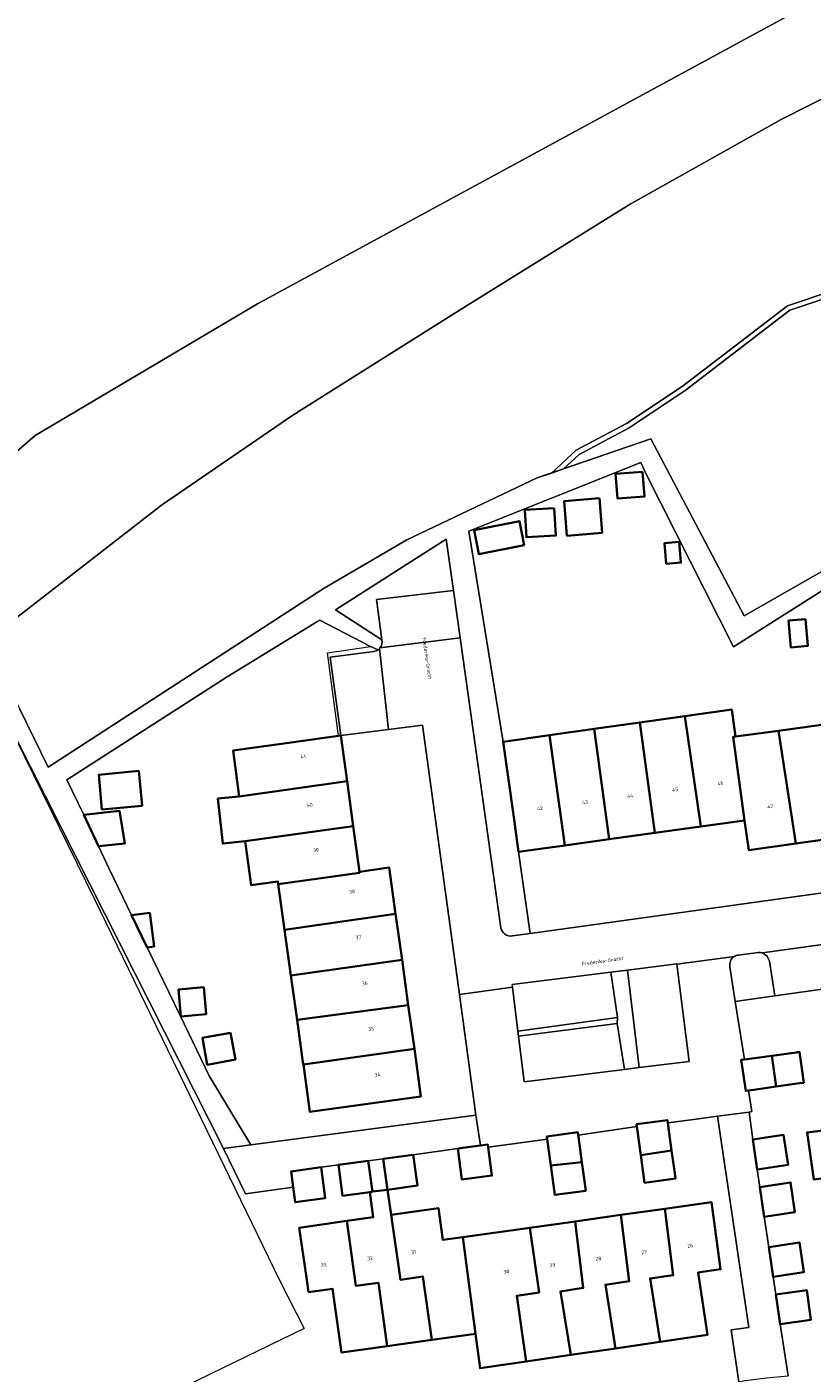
# Model space of a CAD drawing. Header units: metres. Extents: x 197700 to 204338, y 317132 to 325229.
# Tile 108 of 256: x 199415 to 199493, y 317944 to 318078. Entities that reach past the tile are written whole.
import ezdxf
from ezdxf.enums import TextEntityAlignment as Align

# ---------------------------------------------------------------- set-up
doc = ezdxf.new("R2010")
doc.units = ezdxf.units.M
for name, color, linetype, lineweight in [('B-WE-GR-BEPLANTING_CULTUUR_BOSPLANTSOEN-GV', 90, 'Continuous', 18), ('B-WE-GR-BEPLANTING_CULTUUR_HEESTERS-GV', 90, 'Continuous', 18), ('B-WE-GR-BOS_LOOF-GV', 40, 'Continuous', 13), ('B-WE-GR-GRAS-GV', 60, 'Continuous', 13), ('B-WE-IE-TERREINAFSCHEIDING_KUNSTMATIG_HEKWERK-G', 20, 'IE-TERREINAFSCHEIDING-KUNSTMATIG', 18), ('B-WE-OG-BEBOUWING-GV', 7, 'Continuous', 35), ('B-WE-OG-BEBOUWING-T18', 10, 'Continuous', 18), ('B-WE-OG-TERREIN_ERF-GV', 7, 'Continuous', 18), ('B-WE-OG-TOPOGRAFIE-T18', 10, 'Continuous', 18), ('B-WE-VH-ONVERHARD-GV', 252, 'Continuous', 18), ('B-WE-VH-VERHARDING_BETONSTRAATSTEEN-GV', 252, 'Continuous', 18), ('B-WE-VH-VERHARDING_HALFVERHARDING_GRIND-GV', 252, 'Continuous', 18), ('B-WE-VH-VERHARDING_OPEN-GV', 252, 'Continuous', 18), ('B-WE-VH-VERHARDING_TEGEL-GV', 252, 'Continuous', 18)]:
    doc.layers.add(name, color=color, linetype=linetype, lineweight=lineweight)
doc.styles.add('NLCS-ISO-M200-T18', font='NLCS-ISO.ttf', dxfattribs={"height": 0.36})
doc.linetypes.add('IE-TERREINAFSCHEIDING-KUNSTMATIG', pattern='A,4,[82,NLCS.SHX,S=0.75,R=90,X=0,Y=0],4,-2', length=10)

msp = doc.modelspace()

# ---------------------------------------------------------------- linework, layer by layer
at = {"layer": 'B-WE-GR-BEPLANTING_CULTUUR_BOSPLANTSOEN-GV'}
msp.add_lwpolyline([(199450.257, 318017.439), (199449.735, 318021.474), (199457.376, 318022.356), (199456.655, 318027.469), (199445.643, 318020.424)], close=True, dxfattribs=at)
at = {"layer": 'B-WE-GR-BEPLANTING_CULTUUR_HEESTERS-GV'}
msp.add_lwpolyline([(199484.918, 317984.885), (199485.457, 317981.425), (199489.378, 317981.977), (199488.86, 317985.429), (199488.632, 317985.939), (199488.172, 317986.256), (199487.96, 317986.303), (199487.743, 317986.306), (199485.748, 317986.039)], dxfattribs=at)
for points in [[(199485.748, 317986.039, 0.1029901), (199485.373, 317985.911)], [(199485.373, 317985.911, 0.3183472), (199484.918, 317984.885)]]:
    msp.add_lwpolyline(points, format="xyb", dxfattribs=at)
for points in [[(199473.735, 317979.824), (199473.705, 317979.231), (199474.404, 317974.644), (199475.896, 317974.844), (199474.721, 317984.546), (199473.07, 317984.342)], [(199473.705, 317979.231), (199473.735, 317979.824), (199463.793, 317978.457), (199463.855, 317977.952)]]:
    msp.add_lwpolyline(points, close=True, dxfattribs=at)
at = {"layer": 'B-WE-GR-BOS_LOOF-GV'}
for points in [[(199413.975, 318011.004), (199410.866, 318017.361), (199411.332, 318017.722), (199428.322, 318030.854), (199441.374, 318039.806), (199458.428, 318050.554), (199474.972, 318060.842), (199489.962, 318069.235), (199510.913, 318079.834), (199538.657, 318093.461), (199578.262, 318112.551), (199611.396, 318128.12), (199646.003, 318145.544), (199676.209, 318162.106), (199708.324, 318178.551), (199735.154, 318191.646), (199760.202, 318207.513), (199793.401, 318226.471)], [(199400.644, 318024.737), (199415.716, 318037.792), (199437.873, 318050.9), (199540.254, 318106.515)], [(199540.254, 318106.515), (199437.873, 318050.9), (199415.716, 318037.792), (199400.644, 318024.737)]]:
    msp.add_lwpolyline(points, dxfattribs=at)
at = {"layer": 'B-WE-GR-GRAS-GV'}
for points in [[(199793.401, 318226.471), (199760.202, 318207.513), (199735.154, 318191.646), (199708.324, 318178.551), (199676.209, 318162.106), (199646.003, 318145.544), (199611.396, 318128.12), (199578.262, 318112.551), (199538.657, 318093.461), (199510.913, 318079.834), (199489.962, 318069.235), (199474.972, 318060.842), (199458.428, 318050.554), (199441.374, 318039.806), (199428.322, 318030.854), (199411.332, 318017.722), (199410.866, 318017.361), (199413.975, 318011.004), (199414.171, 318010.603), (199417.028, 318004.76), (199444.509, 318022.574), (199452.757, 318027.395)], [(199545.936, 318081.319), (199539.587, 318078.167), (199535.597, 318075.922), (199531.309, 318073.077), (199527.209, 318069.876), (199518.39, 318063.458), (199513.616, 318060.49), (199506.551, 318057.182), (199500.893, 318054.175), (199495.369, 318051.763), (199490.894, 318050.27), (199480.462, 318042.278), (199474.89, 318038.561), (199469.903, 318035.916), (199468.336, 318034.465), (199477.056, 318037.471), (199486.336, 318019.84), (199503.355, 318029.575), (199505.409, 318030.639), (199523.089, 318040.844), (199544.74, 318053.332), (199562.278, 318062.96), (199591.77, 318078.199), (199594.216, 318079.474)], [(199452.757, 318027.395), (199465.724, 318033.565), (199467.163, 318034.061), (199469.611, 318036.327), (199474.633, 318038.991), (199480.171, 318042.685), (199490.657, 318050.718), (199495.19, 318052.23), (199500.675, 318054.626), (199506.328, 318057.629), (199513.377, 318060.931), (199518.111, 318063.873), (199526.908, 318070.275), (199531.016, 318073.483), (199535.336, 318076.348), (199539.353, 318078.61)]]:
    msp.add_lwpolyline(points, dxfattribs=at)
at = {"layer": 'B-WE-IE-TERREINAFSCHEIDING_KUNSTMATIG_HEKWERK-G'}
for points in [[(199968.889, 318360.698), (199958.219, 318353.82), (199921.118, 318329.33), (199894.21, 318310.199), (199871.742, 318292.462), (199836.893, 318262.824), (199816.224, 318244.487), (199799.399, 318230.527), (199793.401, 318226.471), (199760.202, 318207.513), (199735.154, 318191.646), (199708.324, 318178.551), (199676.209, 318162.106), (199646.003, 318145.544), (199611.396, 318128.12), (199578.262, 318112.551), (199538.657, 318093.461), (199510.913, 318079.834), (199489.962, 318069.235), (199474.972, 318060.842), (199458.428, 318050.554), (199441.374, 318039.806), (199428.322, 318030.854), (199411.332, 318017.722)], [(199477.056, 318037.471), (199465.724, 318033.565)], [(199486.336, 318019.84), (199477.056, 318037.471)], [(199465.724, 318033.565), (199452.757, 318027.395)], [(199503.355, 318029.575), (199486.336, 318019.84)], [(199452.757, 318027.395), (199444.509, 318022.574)], [(199444.509, 318022.574), (199417.028, 318004.76)], [(199443.794, 318019.237), (199434.842, 318013.752), (199418.891, 318003.509), (199420.582, 318000)], [(199449.131, 318016.792), (199444.09, 318019.418), (199443.794, 318019.237)], [(199445.937, 318007.871), (199444.839, 318016.135), (199449.131, 318016.792)], [(199417.028, 318004.76), (199414.171, 318010.603)], [(199299.795, 317948.545), (199299.51, 317949.092), (199296.707, 317955.267), (199324.674, 317967.765), (199357.572, 317982.644), (199375.804, 317990.586), (199401.12, 318001.966), (199413.788, 318007.59), (199421.638, 317991.613), (199440.105, 317953.603), (199442.509, 317948.855), (199423.715, 317939.715), (199395.409, 317925.436), (199383.82, 317919.942), (199361.911, 317908.556)], [(199422.018, 317996.884), (199423.105, 317994.631)], [(199423.105, 317994.631), (199424.463, 317991.818)], [(199424.463, 317991.818), (199425.333, 317990.014)], [(199425.333, 317990.014), (199426.886, 317986.796)], [(199426.886, 317986.796), (199430.15, 317980.034)], [(199430.15, 317980.034), (199433.057, 317974.011), (199437.19, 317967.138)]]:
    msp.add_lwpolyline(points, dxfattribs=at)
at = {"layer": 'B-WE-OG-BEBOUWING-GV'}
for points in [[(199476.222, 318034.178), (199473.535, 318033.965), (199473.728, 318031.52), (199476.416, 318031.732)], [(199467.422, 318030.553), (199464.488, 318030.377), (199464.651, 318027.654), (199467.585, 318027.829)], [(199471.92, 318031.541), (199468.411, 318031.263), (199468.685, 318027.807), (199472.193, 318028.085)], [(199464.432, 318026.873), (199463.966, 318029.263), (199459.445, 318028.38), (199459.911, 318025.99)], [(199479.867, 318027.195), (199478.406, 318027.079), (199478.569, 318025.015), (199480.03, 318025.13)], [(199492.442, 318019.495), (199490.753, 318019.356), (199490.971, 318016.691), (199492.661, 318016.83)], [(199485.104, 318010.516), (199480.422, 318009.852), (199482.036, 317998.851), (199486.357, 317999.454), (199485.229, 318007.769), (199485.476, 318007.803)], [(199475.93, 318009.215), (199471.385, 318008.57), (199472.883, 317997.575), (199477.432, 317998.209)], [(199482.036, 317998.851), (199480.422, 318009.852), (199475.93, 318009.215), (199477.432, 317998.209)], [(199489.757, 318008.389), (199491.485, 317997.154), (199496.042, 317997.785), (199494.261, 318009.006)], [(199436.042, 318001.853), (199446.79, 318003.377), (199446.175, 318007.904), (199445.937, 318007.871), (199441.223, 318007.216), (199435.43, 318006.411)], [(199468.48, 317996.961), (199466.944, 318007.94), (199462.322, 318007.285), (199463.356, 318000), (199463.877, 317996.319)], [(199468.48, 317996.961), (199472.883, 317997.575), (199471.385, 318008.57), (199466.944, 318007.94)], [(199489.757, 318008.389), (199485.476, 318007.803), (199485.229, 318007.769), (199486.357, 317999.454), (199486.79, 317996.503), (199491.485, 317997.154)], [(199426.053, 318004.38), (199422.051, 318004.011), (199422.369, 318000.553), (199426.371, 318000.921)], [(199446.79, 318003.377), (199436.042, 318001.853), (199433.925, 318001.624), (199434.409, 317997.151), (199436.639, 317997.403), (199447.4, 317998.882)], [(199422.018, 317996.884), (199424.646, 317997.143), (199424.139, 318000.394), (199420.582, 318000)], [(199447.4, 317998.882), (199436.639, 317997.403), (199437.228, 317993.02), (199439.898, 317993.379), (199439.934, 317993.119), (199448.03, 317994.236), (199448.016, 317994.338)], [(199451.626, 317990.153), (199450.987, 317994.751), (199448.016, 317994.338), (199448.03, 317994.236), (199439.934, 317993.119), (199440.57, 317988.542)], [(199427.15, 317990.244), (199425.333, 317990.014), (199426.886, 317986.796), (199427.575, 317986.883)], [(199440.57, 317988.542), (199441.201, 317983.997), (199452.262, 317985.571), (199451.626, 317990.153)], [(199452.89, 317981.044), (199452.262, 317985.571), (199441.201, 317983.997), (199441.812, 317979.604)], [(199432.518, 317982.843), (199429.992, 317982.611), (199430.239, 317979.924), (199432.765, 317980.156)], [(199441.812, 317979.604), (199442.399, 317975.377), (199442.433, 317975.129), (199453.494, 317976.691), (199452.89, 317981.044)], [(199435.19, 317978.304), (199432.388, 317977.796), (199432.872, 317975.121), (199435.675, 317975.629)], [(199442.433, 317975.129), (199443.087, 317970.424), (199454.151, 317971.96), (199453.494, 317976.691)], [(199486.359, 317975.64), (199486.028, 317975.594), (199486.49, 317972.514), (199486.766, 317972.553), (199487.055, 317972.594), (199489.514, 317972.94), (199489.092, 317976.018)], [(199489.092, 317976.018), (199489.514, 317972.94), (199491.842, 317973.267), (199492.279, 317973.329), (199491.854, 317976.4), (199491.506, 317976.352)], [(199505.762, 317967.521), (199505.188, 317971.832), (199495.511, 317970.477), (199495.744, 317968.78), (199492.599, 317968.368), (199493.259, 317963.697), (199499.92, 317964.583), (199499.708, 317966.769)], [(199478.739, 317969.321), (199478.7, 317969.606), (199475.628, 317969.188), (199475.658, 317968.968), (199475.69, 317968.734), (199476.046, 317966.121), (199479.113, 317966.571)], [(199467.089, 317965.082), (199470.171, 317965.424), (199469.831, 317967.945), (199469.809, 317968.112), (199469.772, 317968.384), (199466.699, 317967.97), (199466.733, 317967.718)], [(199487.198, 317967.665), (199487.641, 317964.688), (199490.707, 317965.144), (199490.265, 317968.121)], [(199450.377, 317965.734), (199450.803, 317962.663), (199453.793, 317963.078), (199453.367, 317966.149)], [(199457.828, 317966.768), (199458.228, 317963.694), (199461.207, 317964.082), (199460.839, 317966.902), (199460.806, 317967.156), (199460.072, 317967.06)], [(199479.113, 317966.571), (199476.046, 317966.121), (199476.357, 317963.838), (199476.422, 317963.357), (199479.494, 317963.775), (199479.421, 317964.308)], [(199441.418, 317962.923), (199441.62, 317961.427), (199444.614, 317961.831), (199444.199, 317964.903), (199441.205, 317964.499)], [(199448.897, 317965.547), (199445.924, 317965.143), (199446.342, 317962.072), (199449.057, 317962.44), (199449.314, 317962.475)], [(199470.171, 317965.424), (199467.089, 317965.082), (199467.417, 317962.649), (199467.485, 317962.144), (199470.557, 317962.558), (199470.491, 317963.048)], [(199488.327, 317959.98), (199491.394, 317960.434), (199490.956, 317963.39), (199487.889, 317962.936)], [(199450.788, 317947.092), (199455.246, 317947.703), (199454.334, 317954.025), (199452.1, 317953.703), (199451.166, 317960.177), (199450.803, 317962.663), (199449.314, 317962.475), (199449.057, 317962.44), (199449.398, 317959.926), (199446.774, 317959.554), (199447.677, 317953.086), (199449.908, 317953.398)], [(199459.586, 317948.297), (199458.325, 317957.946), (199456.34, 317957.667), (199455.889, 317960.846), (199451.166, 317960.177), (199452.1, 317953.703), (199454.334, 317954.025), (199455.246, 317947.703)], [(199473.518, 317946.865), (199477.724, 317947.482), (199477.97, 317947.518), (199476.971, 317953.839), (199479.281, 317954.151), (199478.443, 317960.77), (199474.054, 317960.154), (199474.889, 317953.547), (199472.515, 317953.206)], [(199478.443, 317960.77), (199479.281, 317954.151), (199476.971, 317953.839), (199477.97, 317947.518), (199482.671, 317948.208), (199481.76, 317954.423), (199483.986, 317954.746), (199483.09, 317961.422)], [(199442.942, 317952.449), (199445.352, 317952.795), (199446.218, 317946.467), (199450.788, 317947.092), (199449.908, 317953.398), (199447.677, 317953.086), (199446.774, 317959.554), (199442.031, 317958.882), (199442.732, 317953.931)], [(199469.066, 317946.211), (199468.038, 317952.537), (199470.31, 317952.881), (199469.496, 317959.514), (199464.991, 317958.881), (199465.909, 317952.426), (199463.681, 317952.109), (199464.613, 317945.558)], [(199469.496, 317959.514), (199470.31, 317952.881), (199468.038, 317952.537), (199469.066, 317946.211), (199473.518, 317946.865), (199472.515, 317953.206), (199474.889, 317953.547), (199474.054, 317960.154)], [(199464.991, 317958.881), (199458.325, 317957.946), (199459.586, 317948.297), (199460.034, 317944.886), (199464.613, 317945.558), (199463.681, 317952.109), (199465.909, 317952.426)], [(199488.777, 317956.938), (199489.231, 317953.986), (199492.295, 317954.458), (199491.84, 317957.41)], [(199489.924, 317949.271), (199492.992, 317949.713), (199492.566, 317952.672), (199489.498, 317952.23)]]:
    msp.add_lwpolyline(points, close=True, dxfattribs=at)
at = {"layer": 'B-WE-OG-TERREIN_ERF-GV'}
for points in [[(199480.422, 318009.852), (199485.104, 318010.516), (199485.476, 318007.803), (199489.757, 318008.389), (199494.261, 318009.006), (199498.721, 318009.617), (199502.981, 318010.201), (199507.482, 318010.817), (199512.471, 318011.5), (199512.017, 318014.893), (199510.146, 318028.873), (199503.774, 318028.462), (199485.268, 318016.752), (199476.594, 318033.867), (199476.032, 318035.098), (199458.915, 318028.271), (199462.322, 318007.285), (199466.944, 318007.94), (199471.385, 318008.57), (199475.93, 318009.215)], [(199476.222, 318034.178), (199476.416, 318031.732), (199473.728, 318031.52), (199473.535, 318033.965)], [(199467.422, 318030.553), (199467.585, 318027.829), (199464.651, 318027.654), (199464.488, 318030.377)], [(199471.92, 318031.541), (199472.193, 318028.085), (199468.685, 318027.807), (199468.411, 318031.263)], [(199464.432, 318026.873), (199459.911, 318025.99), (199459.445, 318028.38), (199463.966, 318029.263)], [(199479.867, 318027.195), (199480.03, 318025.13), (199478.569, 318025.015), (199478.406, 318027.079)], [(199492.442, 318019.495), (199492.661, 318016.83), (199490.971, 318016.691), (199490.753, 318019.356)], [(199446.175, 318007.904), (199446.79, 318003.377), (199447.4, 317998.882), (199448.016, 317994.338), (199450.987, 317994.751), (199451.626, 317990.153), (199452.262, 317985.571), (199452.89, 317981.044), (199453.494, 317976.691), (199454.151, 317971.96), (199443.087, 317970.424), (199442.433, 317975.129), (199442.399, 317975.377), (199441.812, 317979.604), (199441.201, 317983.997), (199440.57, 317988.542), (199439.934, 317993.119), (199439.898, 317993.379), (199437.228, 317993.02), (199436.639, 317997.403), (199434.409, 317997.151), (199433.925, 318001.624), (199436.042, 318001.853), (199435.43, 318006.411), (199441.223, 318007.216), (199445.937, 318007.871)], [(199426.053, 318004.38), (199426.371, 318000.921), (199422.369, 318000.553), (199422.051, 318004.011)], [(199482.036, 317998.851), (199477.432, 317998.209), (199472.883, 317997.575), (199468.48, 317996.961), (199463.877, 317996.319), (199465.029, 317988.196), (199498.728, 317992.876), (199514.742, 317995.1), (199514.025, 318000.277), (199509.142, 317999.6), (199504.681, 317998.982), (199500.396, 317998.388), (199496.042, 317997.785), (199491.485, 317997.154), (199486.79, 317996.503), (199486.357, 317999.454)], [(199432.518, 317982.843), (199432.765, 317980.156), (199430.239, 317979.924), (199429.992, 317982.611)], [(199435.19, 317978.304), (199435.675, 317975.629), (199432.872, 317975.121), (199432.388, 317977.796)], [(199450.377, 317965.734), (199448.897, 317965.547), (199449.314, 317962.475), (199450.803, 317962.663)]]:
    msp.add_lwpolyline(points, close=True, dxfattribs=at)
for points in [[(199449.879, 318016.456), (199449.131, 318016.792), (199444.09, 318019.418), (199443.794, 318019.237), (199434.842, 318013.752), (199418.891, 318003.509), (199420.582, 318000), (199424.139, 318000.394), (199424.646, 317997.143), (199422.018, 317996.884), (199423.105, 317994.631), (199424.463, 317991.818), (199425.333, 317990.014), (199427.15, 317990.244), (199427.575, 317986.883), (199426.886, 317986.796), (199430.15, 317980.034), (199433.057, 317974.011), (199437.19, 317967.138), (199459.629, 317970.097), (199457.985, 317982.1), (199454.307, 318008.959), (199450.928, 318008.521)], [(199450.928, 318008.521), (199446.175, 318007.904), (199445.114, 318015.731), (199449.445, 318016.29)], [(199485.82, 317943.516), (199485.048, 317948.714), (199486.795, 317948.943), (199483.689, 317969.99), (199481.54, 317969.7), (199478.739, 317969.321), (199479.113, 317966.571), (199479.421, 317964.308), (199479.494, 317963.775), (199476.422, 317963.357), (199476.357, 317963.838), (199476.046, 317966.121), (199475.69, 317968.734), (199475.658, 317968.968), (199469.809, 317968.112), (199469.831, 317967.945), (199470.171, 317965.424), (199470.491, 317963.048), (199470.557, 317962.558), (199467.485, 317962.144), (199467.417, 317962.649), (199467.089, 317965.082), (199466.733, 317967.718), (199463.809, 317967.313), (199460.839, 317966.902), (199461.207, 317964.082), (199458.228, 317963.694), (199457.828, 317966.768), (199453.367, 317966.149), (199453.793, 317963.078), (199450.803, 317962.663), (199451.166, 317960.177), (199455.889, 317960.846), (199456.34, 317957.667), (199458.325, 317957.946), (199464.991, 317958.881), (199469.496, 317959.514), (199474.054, 317960.154), (199478.443, 317960.77), (199483.09, 317961.422), (199483.986, 317954.746), (199481.76, 317954.423), (199482.671, 317948.208), (199477.97, 317947.518), (199477.724, 317947.482), (199473.518, 317946.865), (199469.066, 317946.211), (199464.613, 317945.558), (199460.034, 317944.886), (199459.586, 317948.297), (199455.246, 317947.703), (199450.788, 317947.092), (199446.218, 317946.467), (199445.352, 317952.795), (199442.942, 317952.449), (199442.732, 317953.931), (199442.031, 317958.882), (199446.774, 317959.554), (199449.398, 317959.926), (199449.057, 317962.44), (199446.342, 317962.072), (199445.924, 317965.143), (199444.199, 317964.903), (199444.614, 317961.831), (199441.62, 317961.427), (199441.418, 317962.923), (199436.664, 317962.274), (199434.481, 317966.781), (199413.778, 318007.742)], [(199500.031, 317983.476), (199489.378, 317981.977), (199485.457, 317981.425), (199486.359, 317975.64), (199489.092, 317976.018), (199491.506, 317976.352), (199491.854, 317976.4), (199492.279, 317973.329), (199491.842, 317973.267), (199489.514, 317972.94), (199487.055, 317972.594), (199486.766, 317972.553), (199487.087, 317970.445), (199486.829, 317970.391), (199487.198, 317967.665), (199490.265, 317968.121), (199490.707, 317965.144), (199487.641, 317964.688), (199487.889, 317962.936), (199490.956, 317963.39), (199491.394, 317960.434), (199488.327, 317959.98), (199488.777, 317956.938), (199491.84, 317957.41), (199492.295, 317954.458), (199489.231, 317953.986), (199489.498, 317952.23), (199492.566, 317952.672), (199492.992, 317949.713), (199489.924, 317949.271), (199490.719, 317944.131)], [(199493.259, 317963.697), (199492.599, 317968.368), (199495.744, 317968.78)]]:
    msp.add_lwpolyline(points, dxfattribs=at)
msp.add_lwpolyline([(199449.445, 318016.29, 0.1239211), (199449.879, 318016.456)], format="xyb", dxfattribs=at)
at = {"layer": 'B-WE-VH-ONVERHARD-GV'}
msp.add_lwpolyline([(199495.19, 318052.23), (199490.657, 318050.718), (199480.171, 318042.685), (199474.633, 318038.991), (199469.611, 318036.327), (199467.163, 318034.061), (199468.336, 318034.465), (199469.903, 318035.916), (199474.89, 318038.561), (199480.462, 318042.278), (199490.894, 318050.27), (199495.369, 318051.763)], dxfattribs=at)
at = {"layer": 'B-WE-VH-VERHARDING_BETONSTRAATSTEEN-GV'}
for points in [[(199462.11, 317988.762), (199458.04, 318017.647), (199450.068, 318016.634), (199450.009, 318016.567), (199450.928, 318008.521), (199454.307, 318008.959), (199457.985, 317982.1), (199463.249, 317982.855), (199463.216, 317983.126), (199473.07, 317984.342), (199474.721, 317984.546), (199479.644, 317985.154), (199479.645, 317985.146), (199485.373, 317985.911)], [(199485.748, 317986.039), (199487.743, 317986.306), (199487.96, 317986.303), (199488.172, 317986.256), (199499.43, 317987.811), (199498.728, 317992.876), (199465.029, 317988.196), (199463.254, 317987.95)], [(199485.373, 317985.911), (199479.645, 317985.146), (199480.843, 317975.439), (199475.896, 317974.844), (199474.404, 317974.644), (199464.416, 317973.411), (199463.855, 317977.952), (199463.793, 317978.457), (199463.249, 317982.855), (199457.985, 317982.1), (199459.629, 317970.097), (199460.072, 317967.06), (199460.806, 317967.156), (199460.839, 317966.902), (199463.809, 317967.313), (199466.733, 317967.718), (199466.699, 317967.97), (199469.772, 317968.384), (199469.809, 317968.112), (199475.658, 317968.968)], [(199475.658, 317968.968), (199475.628, 317969.188), (199478.7, 317969.606), (199478.739, 317969.321), (199481.54, 317969.7), (199483.689, 317969.99), (199486.829, 317970.391), (199487.087, 317970.445), (199486.766, 317972.553), (199486.49, 317972.514), (199486.028, 317975.594), (199486.359, 317975.64), (199485.457, 317981.425), (199484.918, 317984.885)]]:
    msp.add_lwpolyline(points, dxfattribs=at)
for points in [[(199463.254, 317987.95, -0.4129915), (199462.11, 317988.762)], [(199485.373, 317985.911, -0.1029901), (199485.748, 317986.039)], [(199484.918, 317984.885, -0.3183472), (199485.373, 317985.911)]]:
    msp.add_lwpolyline(points, format="xyb", dxfattribs=at)
for points in [[(199444.199, 317964.903), (199445.924, 317965.143), (199448.897, 317965.547), (199450.377, 317965.734), (199453.367, 317966.149), (199457.828, 317966.768), (199460.072, 317967.06), (199459.629, 317970.097), (199437.19, 317967.138), (199434.481, 317966.781), (199436.664, 317962.274), (199441.418, 317962.923), (199441.205, 317964.499)], [(199487.641, 317964.688), (199487.198, 317967.665), (199486.829, 317970.391), (199483.689, 317969.99), (199486.795, 317948.943), (199485.048, 317948.714), (199485.82, 317943.516), (199486.447, 317943.656), (199488.569, 317943.92), (199490.719, 317944.131), (199489.924, 317949.271), (199489.498, 317952.23), (199489.231, 317953.986), (199488.777, 317956.938), (199488.327, 317959.98), (199487.889, 317962.936)]]:
    msp.add_lwpolyline(points, close=True, dxfattribs=at)
at = {"layer": 'B-WE-VH-VERHARDING_HALFVERHARDING_GRIND-GV'}
for points in [[(199503.355, 318029.575), (199486.336, 318019.84), (199477.056, 318037.471), (199468.336, 318034.465), (199467.163, 318034.061), (199465.724, 318033.565), (199452.757, 318027.395), (199444.509, 318022.574), (199417.028, 318004.76), (199414.171, 318010.603)], [(199463.254, 317987.95), (199465.029, 317988.196), (199463.877, 317996.319), (199463.356, 318000), (199462.322, 318007.285), (199458.915, 318028.271), (199476.032, 318035.098), (199476.594, 318033.867), (199485.268, 318016.752), (199503.774, 318028.462)], [(199450.257, 318017.439), (199445.643, 318020.424), (199456.655, 318027.469), (199457.376, 318022.356), (199458.04, 318017.647)], [(199413.778, 318007.742), (199434.481, 317966.781), (199437.19, 317967.138), (199433.057, 317974.011), (199430.15, 317980.034), (199426.886, 317986.796), (199425.333, 317990.014), (199424.463, 317991.818), (199423.105, 317994.631), (199422.018, 317996.884), (199420.582, 318000), (199418.891, 318003.509), (199434.842, 318013.752), (199443.794, 318019.237), (199444.09, 318019.418), (199449.131, 318016.792), (199449.879, 318016.456)], [(199458.04, 318017.647), (199462.11, 317988.762)], [(199450.009, 318016.567), (199450.068, 318016.634)]]:
    msp.add_lwpolyline(points, dxfattribs=at)
for points in [[(199450.068, 318016.634, 0.2278929), (199450.257, 318017.439)], [(199449.879, 318016.456, 0.0437612), (199450.009, 318016.567)], [(199462.11, 317988.762, 0.4129915), (199463.254, 317987.95)]]:
    msp.add_lwpolyline(points, format="xyb", dxfattribs=at)
at = {"layer": 'B-WE-VH-VERHARDING_OPEN-GV'}
for points in [[(199457.376, 318022.356), (199449.735, 318021.474), (199450.257, 318017.439)], [(199450.068, 318016.634), (199458.04, 318017.647), (199457.376, 318022.356)]]:
    msp.add_lwpolyline(points, dxfattribs=at)
msp.add_lwpolyline([(199450.257, 318017.439, -0.2278929), (199450.068, 318016.634)], format="xyb", dxfattribs=at)
at = {"layer": 'B-WE-VH-VERHARDING_TEGEL-GV'}
for points in [[(199449.445, 318016.29), (199445.114, 318015.731), (199446.175, 318007.904)], [(199446.175, 318007.904), (199450.928, 318008.521), (199450.009, 318016.567)]]:
    msp.add_lwpolyline(points, dxfattribs=at)
for points in [[(199449.879, 318016.456, -0.1239211), (199449.445, 318016.29)], [(199450.009, 318016.567, -0.0437612), (199449.879, 318016.456)]]:
    msp.add_lwpolyline(points, format="xyb", dxfattribs=at)
for points in [[(199489.378, 317981.977), (199500.031, 317983.476), (199499.43, 317987.811), (199488.172, 317986.256), (199488.632, 317985.939), (199488.86, 317985.429)], [(199479.645, 317985.146), (199479.644, 317985.154), (199474.721, 317984.546), (199475.896, 317974.844), (199480.843, 317975.439)], [(199463.793, 317978.457), (199473.735, 317979.824), (199473.07, 317984.342), (199463.216, 317983.126), (199463.249, 317982.855)], [(199463.855, 317977.952), (199464.416, 317973.411), (199474.404, 317974.644), (199473.705, 317979.231)]]:
    msp.add_lwpolyline(points, close=True, dxfattribs=at)

# ---------------------------------------------------------------- texts
at = {"layer": 'B-WE-OG-BEBOUWING-T18', "style": 'NLCS-ISO-M200-T18'}
for s, rotation, p in [('41', 7.7, (199442.424, 318005.801)), ('46', 7.9, (199483.967, 318003.159)), ('44', 7.9, (199474.982, 318001.906)), ('45', 7.9, (199479.478, 318002.533)), ('40', 7.7, (199443.076, 318001.002)), ('42', 7.9, (199465.99, 318000.652)), ('43', 7.9, (199470.486, 318001.279)), ('47', 7.8, (199488.928, 318000.838)), ('39', 7.7, (199443.686, 317996.505)), ('38', 7.9, (199447.28, 317992.365)), ('37', 7.9, (199447.913, 317987.806)), ('36', 7.9, (199448.547, 317983.242)), ('35', 7.9, (199449.178, 317978.69)), ('34', 7.9, (199449.811, 317974.132)), ('31', 8, (199453.417, 317956.456)), ('27', 7.9, (199476.381, 317956.441)), ('26', 7.9, (199480.953, 317957.083)), ('33', 8, (199444.458, 317955.186)), ('32', 8, (199449.077, 317955.841)), ('29', 8, (199467.252, 317955.159)), ('28', 7.9, (199471.817, 317955.801)), ('30', 7.9, (199462.661, 317954.515))]:
    msp.add_text(s, height=0.36, rotation=rotation, dxfattribs=at).set_placement(p, align=Align.MIDDLE)
at = {"layer": 'B-WE-OG-TOPOGRAFIE-T18', "style": 'NLCS-ISO-M200-T18'}
for rotation, p in [(278.1, (199454.76, 318015.598)), (7.9, (199472.229, 317985.454))]:
    msp.add_text('Frederika-Gracht', height=0.36, rotation=rotation, dxfattribs=at).set_placement(p, align=Align.MIDDLE)

doc.saveas('drawing.dxf')
